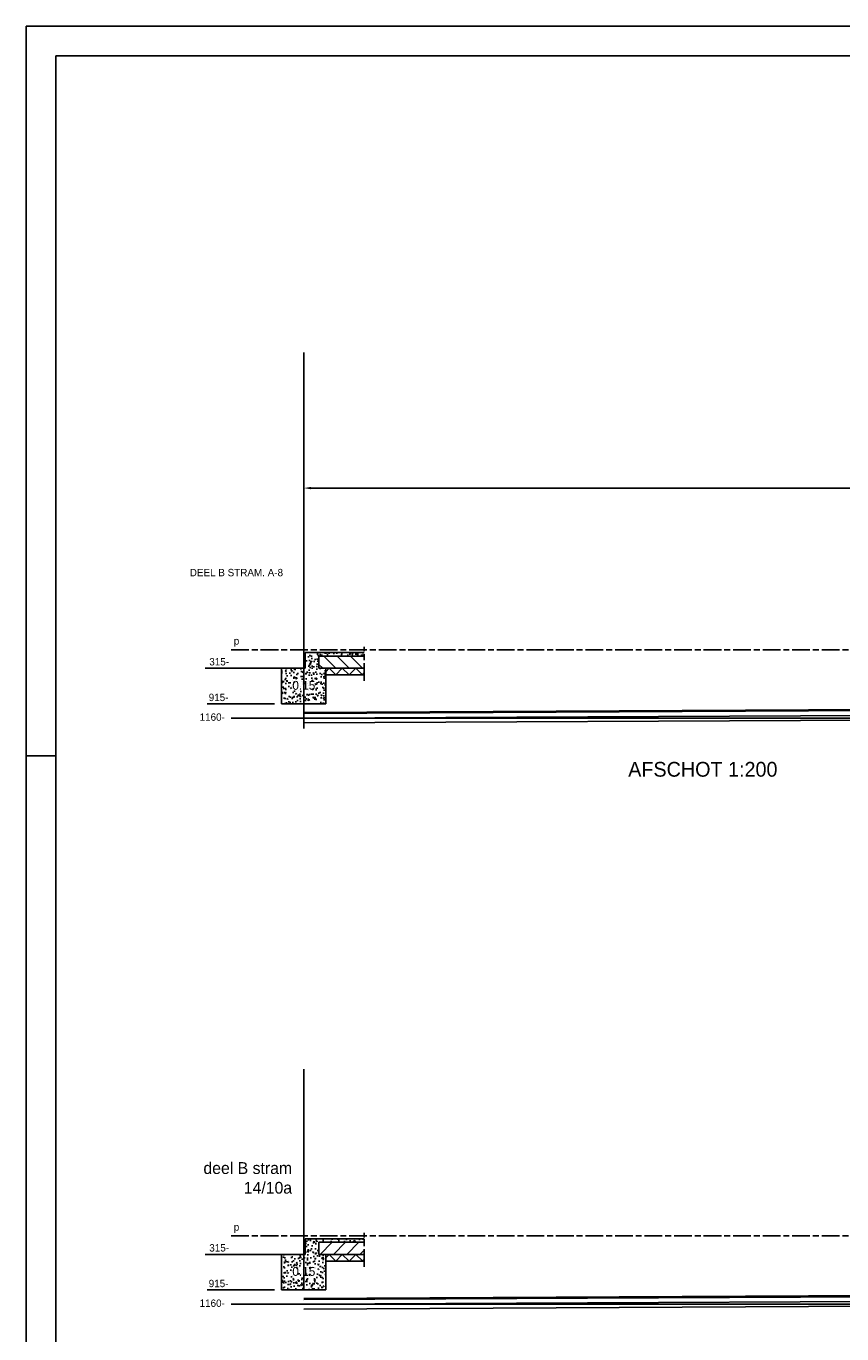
# Model space of a CAD drawing. Extents: x -48435 to 59450, y 0 to 70650.
# Tile 2 of 26: x -48435 to -34625, y 19915 to 42050. Entities that reach past the tile are written whole.
import ezdxf

# ---------------------------------------------------------------- set-up
doc = ezdxf.new("R2010")
doc.units = 0
doc.header["$LTSCALE"] = 50
doc.linetypes.add('STABICEN', pattern=[10, 6, -1, 2, -1])
doc.layers.get('0').update_dxf_attribs({"linetype": 'CONTINUOUS'})
doc.layers.get('DEFPOINTS').update_dxf_attribs({"linetype": 'CONTINUOUS'})
for name, color, linetype in [('00KAD025', 2, 'CONTINUOUS'), ('00KAD070', 5, 'CONTINUOUS'), ('BE', 8, 'CONTINUOUS'), ('PIJL', 1, 'STABICEN'), ('WL570---', 3, 'CONTINUOUS')]:
    doc.layers.add(name, color=color, linetype=linetype)
doc.styles.add('BURO-012', font='BUROFONT.shx', dxfattribs={"height": 60})
doc.styles.add('BURO-025', font='BUROFONT.shx', dxfattribs={"height": 125})
doc.styles.add('BURO-050', font='BUROFONT.shx', dxfattribs={"height": 250})
doc.styles.get("Standard").update_dxf_attribs({"font": 'ISOCP'})
doc.dimstyles.new('ISO-25', dxfattribs={"dimtxt": 2.5, "dimasz": 2.5, "dimexe": 1.25, "dimexo": 0.625, "dimtad": 1, "dimtih": 1, "dimdec": 4, "dimtxsty": 'STANDARD', "dimcen": 2.5, "dimazin": 3, "dimtfac": 1, "dimtdec": 4, "dimtmove": 0, "dimatfit": 3, "dimtvp": 1, "dimtolj": 1, "dimtzin": 0})

# ---------------------------------------------------------------- blocks, each defined once
blk = doc.blocks.new('*D2')
at = {"color": 0, "linetype": 'BYBLOCK'}
for p, q in [((-29014, 33584), (-29014, 34293)), ((-28889, 34231), (-4714, 34231)), ((-4589, 33584), (-4589, 34293))]:
    blk.add_line(p, q, dxfattribs=at)
for points in [[(-28889, 34251), (-28889, 34210), (-29014, 34231)], [(-4714, 34251), (-4714, 34210), (-4589, 34231)]]:
    blk.add_solid(points, dxfattribs=at)
at = {"layer": 'DEFPOINTS', "color": 0, "linetype": 'BYBLOCK'}
for p in [(-4589, 34231), (-29014, 33553), (-4589, 33553)]:
    blk.add_point(p, dxfattribs=at)
at = {"color": 0, "linetype": 'BYBLOCK', "insert": (-16802, 34324), "char_height": 125, "attachment_point": 5}
blk.add_mtext('\\A1;24425', dxfattribs=at)

msp = doc.modelspace()

# ---------------------------------------------------------------- hatches: boundary and pattern name
at = {"layer": '00KAD025'}
h = msp.add_hatch(dxfattribs=at)
h.set_pattern_fill('ANSI31', color=256, scale=50, style=0)
h.set_pattern_definition([(135, (-98473.68, -6032.28), (112.2532, 112.2532), [])])
h.paths.add_polyline_path([(-43479.91522, 31385.03596), (-43479.91522, 31185.03596), (-43479.91522, 31180.03596), (-43359.91522, 31180.03596), (-42709.91522, 31180.03596), (-42709.91522, 31385.03596)])
h = msp.add_hatch(dxfattribs=at)
h.set_pattern_fill('ANSI31', color=256, scale=50, style=0)
h.set_pattern_definition([(45, (-14720.81, -5682.32), (-112.2532, 112.2532), [])])
h.paths.add_polyline_path([(-43479.91522, 21464.6446), (-43479.91522, 21264.6446), (-43479.91522, 21259.6446), (-43359.91522, 21259.6446), (-42709.91522, 21259.6446), (-42709.91522, 21464.6446)])
at = {"layer": 'BE', "linetype": 'CONTINUOUS'}
h = msp.add_hatch(dxfattribs=at)
h.set_pattern_fill('AR-CONC', color=256, style=0)
h.set_pattern_definition([(50, (-14720.81, 0), (182.18467, -15.9391), [19.05, -209.55]), (355, (-14720.81, 0), (-35.2428, 191.05664), [15.24, -167.64]), (100.451, (-14705.63, -1.33), (146.9425, 175.1167), [16.19, -178.09]), (46.1842, (-14720.81, 50.8), (271.079, -42.0423), [28.575, -314.325]), (96.6356, (-14698.22, 47.3), (237.4042, 247.4256), [24.285, -267.135]), (351.184, (-14720.8, 50.8), (237.4046, 247.4251), [22.86, -251.46]), (21, (-14695.41, 38.1), (151.6149, -102.2655), [19.05, -209.55]), (326, (-14695.41, 38.1), (61.802, 184.188), [15.24, -167.64]), (71.4514, (-14682.78, 29.58), (213.4165, 81.92286), [16.19, -178.09]), (37.5, (-14720.81, 0), (3.0886, 84.55504), [0, -165.608, 0, -170.18, 0, -168.275]), (7.5, (-14720.81, 0), (66.81966, 100.18057), [0, -97.028, 0, -161.798, 0, -64.135]), (327.5, (-14777.455, 0), (135.5906, -5.72874), [0, -63.5, 0, -198.12, 0, -262.89]), (317.5, (-14802.85, 0), (148.12918, 25.4265), [0, -82.55, 0, -131.572, 0, -186.69])])
h.paths.add_polyline_path([(-44109.91522, 31180.03596), (-44109.91522, 30580.03596), (-43359.91522, 30580.03596), (-43359.91522, 31180.03596), (-43479.91522, 31180.03596), (-43479.91522, 31185.03596), (-43479.91522, 31385.03596), (-42709.91522, 31385.03596), (-42709.91522, 31445.03596), (-43709.91522, 31445.03596), (-43709.91522, 31180.03596)])
h.paths.add_polyline_path([(-43906.40778, 31004.29363), (-43501.09282, 31004.29363), (-43501.09282, 30775.19259), (-43906.40778, 30775.19259)], flags=24)
h = msp.add_hatch(dxfattribs=at)
h.set_pattern_fill('AR-CONC', color=256, style=0)
h.set_pattern_definition([(50, (-14720.81, -5682.32), (182.18467, -15.9391), [19.05, -209.55]), (355, (-14720.81, -5682.32), (-35.2428, 191.0566), [15.24, -167.64]), (100.451, (-14705.63, -5683.65), (146.9425, 175.1167), [16.19, -178.09]), (46.1842, (-14720.81, -5631.52), (271.079, -42.0423), [28.575, -314.325]), (96.6356, (-14698.22, -5635.03), (237.4042, 247.4256), [24.285, -267.135]), (351.184, (-14720.8, -5631.52), (237.4046, 247.4251), [22.86, -251.46]), (21, (-14695.41, -5644.22), (151.6149, -102.2655), [19.05, -209.55]), (326, (-14695.41, -5644.22), (61.802, 184.188), [15.24, -167.64]), (71.4514, (-14682.78, -5652.75), (213.4165, 81.92286), [16.19, -178.09]), (37.5, (-14720.81, -5682.325), (3.0886, 84.55504), [0, -165.608, 0, -170.18, 0, -168.275]), (7.5, (-14720.81, -5682.325), (66.81966, 100.18057), [0, -97.028, 0, -161.798, 0, -64.135]), (327.5, (-14777.455, -5682.325), (135.5906, -5.72874), [0, -63.5, 0, -198.12, 0, -262.89]), (317.5, (-14802.85, -5682.32), (148.12918, 25.4265), [0, -82.55, 0, -131.572, 0, -186.69])])
h.paths.add_polyline_path([(-43359.91522, 21259.6446), (-43479.91522, 21259.6446), (-43479.91522, 21264.6446), (-43479.91522, 21464.6446), (-42709.91522, 21464.6446), (-42709.91522, 21524.6446), (-43709.91522, 21524.6446), (-43709.91522, 21259.6446), (-44109.91522, 21259.6446), (-44109.91522, 20659.6446), (-43359.91522, 20659.6446)])
h.paths.add_polyline_path([(-43878.71443, 20918.67468), (-43591.11601, 20918.67468), (-43591.11601, 20731.17468), (-43878.71443, 20731.17468)], flags=24)
h.paths.add_polyline_path([(-44059.96443, 21288.66067), (-43759.86601, 21288.66067), (-43759.86601, 21101.16067), (-44059.96443, 21101.16067)], flags=25)
h.paths.add_polyline_path([(-44004.66424, 21083.90227), (-43501.09282, 21083.90227), (-43501.09282, 20858.90227), (-44004.66424, 20858.90227)], flags=24)

# ---------------------------------------------------------------- linework, layer by layer
at = {"layer": '00KAD025', "linetype": 'CONTINUOUS'}
for p, q in [((59450, 42050), (-48434.5422, 42050)), ((-48434.5422, 42050), (-48434.5422, 0)), ((-48434.5422, 29700), (-47934.5422, 29700))]:
    msp.add_line(p, q, dxfattribs=at)
at = {"layer": '00KAD025'}
for p, q in [((-43709.91522, 31180.03596), (-43709.91522, 31445.03596)), ((-43709.91522, 31445.03596), (-42709.91522, 31445.03596)), ((-43479.91522, 31185.03596), (-43479.91522, 31385.03596)), ((-43479.91522, 31385.03596), (-42709.91522, 31385.03596)), ((-44109.91522, 31180.03596), (-43709.91522, 31180.03596)), ((-44109.91522, 30580.03596), (-44109.91522, 31180.03596)), ((-43479.91522, 31180.03596), (-43479.91522, 31185.03596)), ((-43359.91522, 31180.03596), (-43479.91522, 31180.03596)), ((-43359.91522, 31180.03596), (-42709.91522, 31180.03596)), ((-43359.91522, 30580.03596), (-43359.91522, 31180.03596)), ((-43359.91522, 31123.33686), (-43306.30081, 31180.03596)), ((-43359.91522, 31068.03596), (-42709.91522, 31068.03596)), ((-43306.30081, 31180.03596), (-43189.32925, 31068.03596)), ((-43189.32925, 31068.03596), (-43083.42255, 31180.03596)), ((-43083.42255, 31180.03596), (-42966.45099, 31068.03596)), ((-42966.45099, 31068.03596), (-42855.80218, 31180.03596)), ((-42855.80218, 31180.03596), (-42741.9921, 31068.70113)), ((-42741.9921, 31068.70113), (-42709.91522, 31101.16972)), ((-44109.91522, 30580.03596), (-43359.91522, 30580.03596)), ((-44964.96575, 30335.03596), (-20995.30004, 30335.03596)), ((-43709.91522, 21524.6446), (-42709.91522, 21524.6446)), ((-43709.91522, 21259.6446), (-43709.91522, 21524.6446)), ((-44109.91522, 20659.6446), (-44109.91522, 21259.6446)), ((-44109.91522, 21259.6446), (-43709.91522, 21259.6446)), ((-43479.91522, 21464.6446), (-42709.91522, 21464.6446)), ((-43479.91522, 21264.6446), (-43479.91522, 21464.6446)), ((-43479.91522, 21259.6446), (-43479.91522, 21264.6446)), ((-43359.91522, 21259.6446), (-43479.91522, 21259.6446)), ((-43359.91522, 20659.6446), (-43359.91522, 21259.6446)), ((-43359.91522, 21259.6446), (-42959.91522, 21259.6446)), ((-43359.91522, 21259.6446), (-42709.91522, 21259.6446)), ((-43359.91522, 21202.9455), (-43306.30081, 21259.6446)), ((-43306.30081, 21259.6446), (-43189.32925, 21147.6446)), ((-43189.32925, 21147.6446), (-43083.42255, 21259.6446)), ((-43083.42255, 21259.6446), (-42966.45099, 21147.6446)), ((-42966.45099, 21147.6446), (-42855.80218, 21259.6446)), ((-42855.80218, 21259.6446), (-42741.9921, 21148.30977)), ((-43359.91522, 21147.6446), (-42709.91522, 21147.6446)), ((-42741.9921, 21148.30977), (-42709.91522, 21180.77836)), ((-44109.91522, 20659.6446), (-43359.91522, 20659.6446)), ((-44964.96575, 20414.6446), (-509.9504, 20414.6446))]:
    msp.add_line(p, q, dxfattribs=at)
at = {"layer": '00KAD070', "linetype": 'CONTINUOUS'}
for p, q in [((58950, 41550), (-47934.5422, 41550)), ((-47934.5422, 41550), (-47934.5422, 500))]:
    msp.add_line(p, q, dxfattribs=at)
at = {"layer": 'BE', "color": 1, "linetype": 'CONTINUOUS'}
for p, q in [((-43734.91522, 30163.82661), (-43734.91522, 36525.70219)), ((-44109.91522, 31180.03596), (-45401.73696, 31180.03596)), ((-44231.6836, 30580.03596), (-45372.8097, 30580.03596)), ((-43734.91522, 20659.6446), (-43734.91522, 24392.26321)), ((-44109.91522, 21259.39768), (-45401.73696, 21259.39768)), ((-44231.6836, 20659.39768), (-45372.8097, 20659.39768))]:
    msp.add_line(p, q, dxfattribs=at)
at = {"layer": 'PIJL'}
for p, q in [((-44964.96575, 31495.03596), (-20995.30004, 31495.03596)), ((-44964.96575, 21574.6446), (-534.74369, 21574.6446))]:
    msp.add_line(p, q, dxfattribs=at)
at = {"layer": 'PIJL', "color": 2}
for p, q in [((-42709.91522, 30968.03596), (-42709.91522, 31545.03596)), ((-42709.91522, 21047.6446), (-42709.91522, 21624.6446))]:
    msp.add_line(p, q, dxfattribs=at)
at = {"layer": 'WL570---'}
for p, q in [((-43735.81429, 30435.0473), (1447.95413, 30660.73491)), ((-43735.71439, 30415.04755), (1366.85982, 30641.46377)), ((-43735.31481, 30335.04855), (1360.04345, 30561.46277)), ((-43734.91522, 30255.04955), (1375.86996, 30481.46177)), ((-43735.81429, 20515.22198), (-10199.48448, 20682.732)), ((-43735.71439, 20495.22223), (-10199.48448, 20663.57506)), ((-43735.31481, 20415.22322), (-10199.48448, 20583.59951)), ((-43734.91522, 20335.22422), (-10199.48448, 20503.53943))]:
    msp.add_line(p, q, dxfattribs=at)

# ---------------------------------------------------------------- texts
at = {"layer": '00KAD025', "width": 2108.252, "attachment_point": 3, "style": 'BURO-012'}
for s, insert, char_height in [('0.15', (-43538.59282, 30966.79363), 150), ('     \\Pdeel B stram 14/10a', (-43932.19965, 23154.37524), 200), ('0.15', (-43538.59282, 21046.40227), 150)]:
    msp.add_mtext(s, dxfattribs=dict(at, insert=insert, char_height=char_height))
at = {"layer": 'BE', "color": 2, "linetype": 'CONTINUOUS', "style": 'BURO-025'}
for s, p in [('DEEL B STRAM. A-8', (-45664.39056, 32738.31133)), ('p', (-44919.61842, 31581.7916)), ('315-', (-45334.24038, 31228.89362)), ('915-', (-45343.88266, 30625.41599)), ('1160-', (-45498.16058, 30291.79314)), ('p', (-44919.61842, 21661.15331)), ('315-', (-45334.24038, 21308.25533)), ('915-', (-45343.88266, 20704.77771)), ('1160-', (-45498.16058, 20371.15485))]:
    msp.add_text(s, height=125, dxfattribs=at).set_placement(p)
at = {"layer": 'WL570---', "color": 4, "style": 'BURO-050'}
msp.add_text('AFSCHOT 1:200', height=250, dxfattribs=at).set_placement((-38242.15628, 29345.93901))

# ---------------------------------------------------------------- dimensions: what is measured, and where the dimension line sits
at = {"layer": 'BE', "color": 1, "linetype": 'CONTINUOUS'}
dim = msp.add_linear_dim(base=(-19309.91522, 34230.52788), p1=(-43734.91522, 33552.86908), p2=(-19309.91522, 33552.86908), dimstyle='ISO-25', override={"dimscale": 50}, dxfattribs=at)
dim.commit()
dim.dimension.update_dxf_attribs({"geometry": '*D2', "text_midpoint": (-31522.41522, 34324.29018), "insert": (-14720.81278, 0)})

doc.saveas('drawing.dxf')
